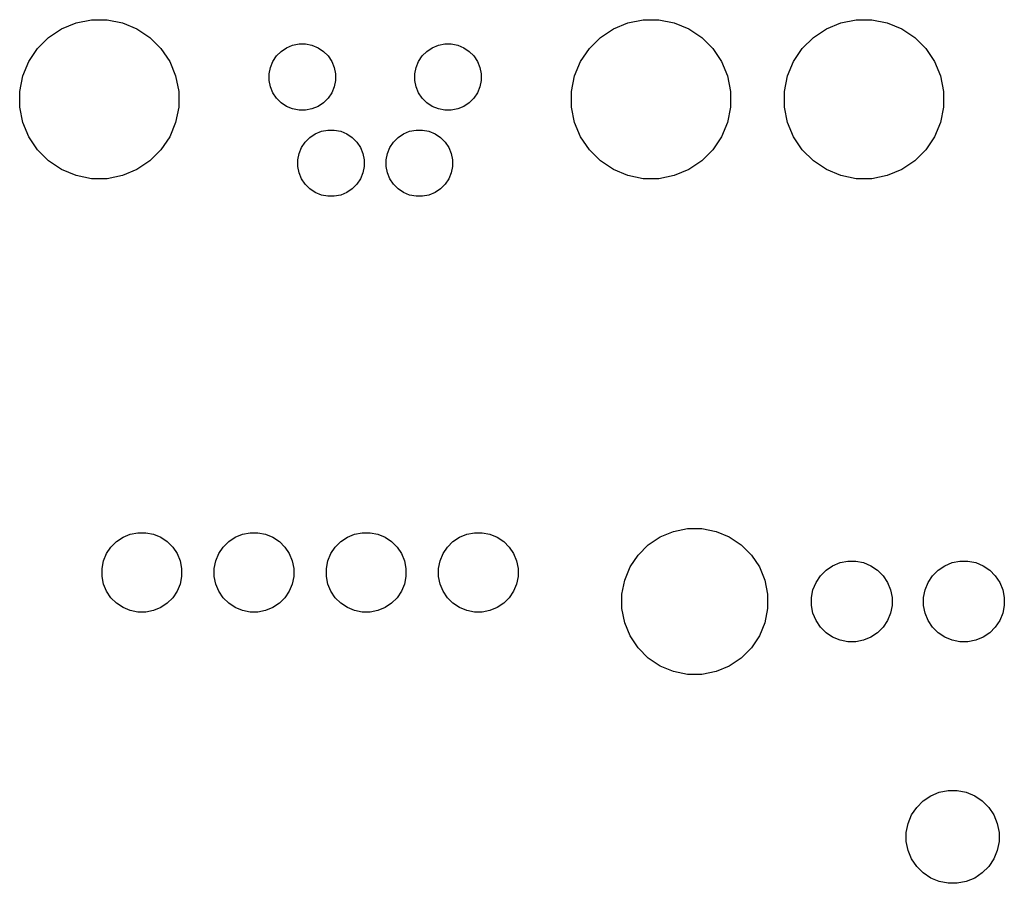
# Model space of a CAD drawing. Extents: x 3.23 to 7.1, y -3.45 to -0.97.
# Tile 2 of 9: x 3.23 to 4.11, y -1.74 to -0.97. Entities that reach past the tile are written whole.
import ezdxf

# ---------------------------------------------------------------- set-up
doc = ezdxf.new("R2010")
doc.units = 0
doc.header["$MEASUREMENT"] = 0
doc.layers.add('BLACK', color=7, linetype='CONTINUOUS')

msp = doc.modelspace()

# ---------------------------------------------------------------- linework, layer by layer
at = {"layer": 'BLACK', "linetype": 'CONTINUOUS'}
for p, q in [((3.27035, -0.97917), (3.28326, -0.97383)), ((3.28326, -0.97383), (3.29695, -0.9711)), ((3.29695, -0.9711), (3.31092, -0.9711)), ((3.31092, -0.9711), (3.32462, -0.97383)), ((3.32462, -0.97383), (3.33752, -0.97917)), ((3.76248, -0.97917), (3.77538, -0.97383)), ((3.77538, -0.97383), (3.78908, -0.9711)), ((3.78908, -0.9711), (3.80305, -0.9711)), ((3.80305, -0.9711), (3.81674, -0.97383)), ((3.81674, -0.97383), (3.82965, -0.97917)), ((3.95235, -0.97917), (3.96526, -0.97383)), ((3.96526, -0.97383), (3.97895, -0.9711)), ((3.97895, -0.9711), (3.99292, -0.9711)), ((3.99292, -0.9711), (4.00662, -0.97383)), ((4.00662, -0.97383), (4.01952, -0.97917)), ((3.25874, -0.98693), (3.27035, -0.97917)), ((3.33752, -0.97917), (3.34913, -0.98693)), ((3.75087, -0.98693), (3.76248, -0.97917)), ((3.82965, -0.97917), (3.84126, -0.98693)), ((3.94074, -0.98693), (3.95235, -0.97917)), ((4.01952, -0.97917), (4.03113, -0.98693)), ((3.24887, -0.99681), (3.25874, -0.98693)), ((3.34913, -0.98693), (3.35901, -0.99681)), ((3.74099, -0.99681), (3.75087, -0.98693)), ((3.84126, -0.98693), (3.85113, -0.99681)), ((3.93087, -0.99681), (3.94074, -0.98693)), ((4.03113, -0.98693), (4.04101, -0.99681)), ((3.24111, -1.00842), (3.24887, -0.99681)), ((3.35901, -0.99681), (3.36677, -1.00842)), ((3.46208, -1.00347), (3.4662, -0.99935)), ((3.4662, -0.99935), (3.47104, -0.99612)), ((3.47104, -0.99612), (3.47642, -0.99389)), ((3.47642, -0.99389), (3.48213, -0.99276)), ((3.48213, -0.99276), (3.48795, -0.99276)), ((3.48795, -0.99276), (3.49366, -0.99389)), ((3.49366, -0.99389), (3.49904, -0.99612)), ((3.49904, -0.99612), (3.50388, -0.99935)), ((3.50388, -0.99935), (3.508, -1.00347)), ((3.592, -1.00347), (3.59612, -0.99935)), ((3.59612, -0.99935), (3.60096, -0.99612)), ((3.60096, -0.99612), (3.60634, -0.99389)), ((3.60634, -0.99389), (3.61205, -0.99276)), ((3.61205, -0.99276), (3.61787, -0.99276)), ((3.61787, -0.99276), (3.62358, -0.99389)), ((3.62358, -0.99389), (3.62896, -0.99612)), ((3.62896, -0.99612), (3.6338, -0.99935)), ((3.6338, -0.99935), (3.63792, -1.00347)), ((3.73323, -1.00842), (3.74099, -0.99681)), ((3.85113, -0.99681), (3.85889, -1.00842)), ((3.92311, -1.00842), (3.93087, -0.99681)), ((4.04101, -0.99681), (4.04877, -1.00842)), ((3.23576, -1.02132), (3.24111, -1.00842)), ((3.36677, -1.00842), (3.37211, -1.02132)), ((3.45662, -1.01369), (3.45884, -1.00831)), ((3.45884, -1.00831), (3.46208, -1.00347)), ((3.508, -1.00347), (3.51123, -1.00831)), ((3.51123, -1.00831), (3.51346, -1.01369)), ((3.58654, -1.01369), (3.58877, -1.00831)), ((3.58877, -1.00831), (3.592, -1.00347)), ((3.63792, -1.00347), (3.64116, -1.00831)), ((3.64116, -1.00831), (3.64338, -1.01369)), ((3.72789, -1.02132), (3.73323, -1.00842)), ((3.85889, -1.00842), (3.86424, -1.02132)), ((3.91776, -1.02132), (3.92311, -1.00842)), ((4.04877, -1.00842), (4.05411, -1.02132)), ((3.45548, -1.0194), (3.45662, -1.01369)), ((3.51346, -1.01369), (3.5146, -1.0194)), ((3.5854, -1.0194), (3.58654, -1.01369)), ((3.64338, -1.01369), (3.64452, -1.0194)), ((3.23304, -1.03502), (3.23576, -1.02132)), ((3.37211, -1.02132), (3.37483, -1.03502)), ((3.45548, -1.02523), (3.45548, -1.0194)), ((3.45662, -1.03094), (3.45548, -1.02523)), ((3.5146, -1.02523), (3.51346, -1.03094)), ((3.5146, -1.0194), (3.5146, -1.02523)), ((3.5854, -1.02523), (3.5854, -1.0194)), ((3.58654, -1.03094), (3.5854, -1.02523)), ((3.64452, -1.02523), (3.64338, -1.03094)), ((3.64452, -1.0194), (3.64452, -1.02523)), ((3.72517, -1.03502), (3.72789, -1.02132)), ((3.86424, -1.02132), (3.86696, -1.03502)), ((3.91504, -1.03502), (3.91776, -1.02132)), ((4.05411, -1.02132), (4.05683, -1.03502)), ((3.23304, -1.04898), (3.23304, -1.03502)), ((3.37483, -1.03502), (3.37483, -1.04898)), ((3.45884, -1.03632), (3.45662, -1.03094)), ((3.51346, -1.03094), (3.51123, -1.03632)), ((3.58877, -1.03632), (3.58654, -1.03094)), ((3.64338, -1.03094), (3.64116, -1.03632)), ((3.72517, -1.04898), (3.72517, -1.03502)), ((3.86696, -1.03502), (3.86696, -1.04898)), ((3.91504, -1.04898), (3.91504, -1.03502)), ((4.05683, -1.03502), (4.05683, -1.04898)), ((3.46208, -1.04116), (3.45884, -1.03632)), ((3.4662, -1.04527), (3.46208, -1.04116)), ((3.508, -1.04116), (3.50388, -1.04527)), ((3.51123, -1.03632), (3.508, -1.04116)), ((3.592, -1.04116), (3.58877, -1.03632)), ((3.59612, -1.04527), (3.592, -1.04116)), ((3.63792, -1.04116), (3.6338, -1.04527)), ((3.64116, -1.03632), (3.63792, -1.04116)), ((3.23576, -1.06268), (3.23304, -1.04898)), ((3.37483, -1.04898), (3.37211, -1.06268)), ((3.47104, -1.04851), (3.4662, -1.04527)), ((3.47642, -1.05074), (3.47104, -1.04851)), ((3.48213, -1.05187), (3.47642, -1.05074)), ((3.48795, -1.05187), (3.48213, -1.05187)), ((3.49366, -1.05074), (3.48795, -1.05187)), ((3.49904, -1.04851), (3.49366, -1.05074)), ((3.50388, -1.04527), (3.49904, -1.04851)), ((3.60096, -1.04851), (3.59612, -1.04527)), ((3.60634, -1.05074), (3.60096, -1.04851)), ((3.61205, -1.05187), (3.60634, -1.05074)), ((3.61787, -1.05187), (3.61205, -1.05187)), ((3.62358, -1.05074), (3.61787, -1.05187)), ((3.62896, -1.04851), (3.62358, -1.05074)), ((3.6338, -1.04527), (3.62896, -1.04851)), ((3.72789, -1.06268), (3.72517, -1.04898)), ((3.86696, -1.04898), (3.86424, -1.06268)), ((3.91776, -1.06268), (3.91504, -1.04898)), ((4.05683, -1.04898), (4.05411, -1.06268)), ((3.24111, -1.07558), (3.23576, -1.06268)), ((3.37211, -1.06268), (3.36677, -1.07558)), ((3.49663, -1.07289), (3.50201, -1.07066)), ((3.50201, -1.07066), (3.50772, -1.06953)), ((3.50772, -1.06953), (3.51354, -1.06953)), ((3.51354, -1.06953), (3.51925, -1.07066)), ((3.51925, -1.07066), (3.52463, -1.07289)), ((3.57537, -1.07289), (3.58075, -1.07066)), ((3.58075, -1.07066), (3.58646, -1.06953)), ((3.58646, -1.06953), (3.59228, -1.06953)), ((3.59228, -1.06953), (3.59799, -1.07066)), ((3.59799, -1.07066), (3.60337, -1.07289)), ((3.73323, -1.07558), (3.72789, -1.06268)), ((3.86424, -1.06268), (3.85889, -1.07558)), ((3.92311, -1.07558), (3.91776, -1.06268)), ((4.05411, -1.06268), (4.04877, -1.07558)), ((3.24887, -1.08719), (3.24111, -1.07558)), ((3.36677, -1.07558), (3.35901, -1.08719)), ((3.48767, -1.08024), (3.49179, -1.07613)), ((3.49179, -1.07613), (3.49663, -1.07289)), ((3.52463, -1.07289), (3.52947, -1.07613)), ((3.52947, -1.07613), (3.53359, -1.08024)), ((3.56641, -1.08024), (3.57053, -1.07613)), ((3.57053, -1.07613), (3.57537, -1.07289)), ((3.60337, -1.07289), (3.60821, -1.07613)), ((3.60821, -1.07613), (3.61233, -1.08024)), ((3.74099, -1.08719), (3.73323, -1.07558)), ((3.85889, -1.07558), (3.85113, -1.08719)), ((3.93087, -1.08719), (3.92311, -1.07558)), ((4.04877, -1.07558), (4.04101, -1.08719)), ((3.25874, -1.09707), (3.24887, -1.08719)), ((3.35901, -1.08719), (3.34913, -1.09707)), ((3.48221, -1.09046), (3.48443, -1.08509)), ((3.48443, -1.08509), (3.48767, -1.08024)), ((3.53359, -1.08024), (3.53682, -1.08509)), ((3.53682, -1.08509), (3.53905, -1.09046)), ((3.56095, -1.09046), (3.56318, -1.08509)), ((3.56318, -1.08509), (3.56641, -1.08024)), ((3.61233, -1.08024), (3.61556, -1.08509)), ((3.61556, -1.08509), (3.61779, -1.09046)), ((3.75087, -1.09707), (3.74099, -1.08719)), ((3.85113, -1.08719), (3.84126, -1.09707)), ((3.94074, -1.09707), (3.93087, -1.08719)), ((4.04101, -1.08719), (4.03113, -1.09707)), ((3.27035, -1.10483), (3.25874, -1.09707)), ((3.34913, -1.09707), (3.33752, -1.10483)), ((3.48107, -1.09618), (3.48221, -1.09046)), ((3.48107, -1.102), (3.48107, -1.09618)), ((3.53905, -1.09046), (3.54019, -1.09618)), ((3.54019, -1.09618), (3.54019, -1.102)), ((3.55981, -1.09618), (3.56095, -1.09046)), ((3.55981, -1.102), (3.55981, -1.09618)), ((3.61779, -1.09046), (3.61893, -1.09618)), ((3.61893, -1.09618), (3.61893, -1.102)), ((3.76248, -1.10483), (3.75087, -1.09707)), ((3.84126, -1.09707), (3.82965, -1.10483)), ((3.95235, -1.10483), (3.94074, -1.09707)), ((4.03113, -1.09707), (4.01952, -1.10483)), ((3.28326, -1.11017), (3.27035, -1.10483)), ((3.33752, -1.10483), (3.32462, -1.11017)), ((3.48221, -1.10771), (3.48107, -1.102)), ((3.54019, -1.102), (3.53905, -1.10771)), ((3.56095, -1.10771), (3.55981, -1.102)), ((3.61893, -1.102), (3.61779, -1.10771)), ((3.77538, -1.11017), (3.76248, -1.10483)), ((3.82965, -1.10483), (3.81674, -1.11017)), ((3.96526, -1.11017), (3.95235, -1.10483)), ((4.01952, -1.10483), (4.00662, -1.11017)), ((3.29695, -1.1129), (3.28326, -1.11017)), ((3.31092, -1.1129), (3.29695, -1.1129)), ((3.32462, -1.11017), (3.31092, -1.1129)), ((3.48443, -1.11309), (3.48221, -1.10771)), ((3.48767, -1.11793), (3.48443, -1.11309)), ((3.53682, -1.11309), (3.53359, -1.11793)), ((3.53905, -1.10771), (3.53682, -1.11309)), ((3.56318, -1.11309), (3.56095, -1.10771)), ((3.56641, -1.11793), (3.56318, -1.11309)), ((3.61556, -1.11309), (3.61233, -1.11793)), ((3.61779, -1.10771), (3.61556, -1.11309)), ((3.78908, -1.1129), (3.77538, -1.11017)), ((3.80305, -1.1129), (3.78908, -1.1129)), ((3.81674, -1.11017), (3.80305, -1.1129)), ((3.97895, -1.1129), (3.96526, -1.11017)), ((3.99292, -1.1129), (3.97895, -1.1129)), ((4.00662, -1.11017), (3.99292, -1.1129)), ((3.49179, -1.12205), (3.48767, -1.11793)), ((3.49663, -1.12528), (3.49179, -1.12205)), ((3.52947, -1.12205), (3.52463, -1.12528)), ((3.53359, -1.11793), (3.52947, -1.12205)), ((3.57053, -1.12205), (3.56641, -1.11793)), ((3.57537, -1.12528), (3.57053, -1.12205)), ((3.60821, -1.12205), (3.60337, -1.12528)), ((3.61233, -1.11793), (3.60821, -1.12205)), ((3.50201, -1.12751), (3.49663, -1.12528)), ((3.50772, -1.12865), (3.50201, -1.12751)), ((3.51354, -1.12865), (3.50772, -1.12865)), ((3.51925, -1.12751), (3.51354, -1.12865)), ((3.52463, -1.12528), (3.51925, -1.12751)), ((3.58075, -1.12751), (3.57537, -1.12528)), ((3.58646, -1.12865), (3.58075, -1.12751)), ((3.59228, -1.12865), (3.58646, -1.12865)), ((3.59799, -1.12751), (3.59228, -1.12865)), ((3.60337, -1.12528), (3.59799, -1.12751)), ((3.3252, -1.43266), (3.33166, -1.42999)), ((3.33166, -1.42999), (3.33851, -1.42863)), ((3.33851, -1.42863), (3.34549, -1.42863)), ((3.34549, -1.42863), (3.35234, -1.42999)), ((3.35234, -1.42999), (3.3588, -1.43266)), ((3.4252, -1.43266), (3.43166, -1.42999)), ((3.43166, -1.42999), (3.43851, -1.42863)), ((3.43851, -1.42863), (3.44549, -1.42863)), ((3.44549, -1.42863), (3.45234, -1.42999)), ((3.45234, -1.42999), (3.4588, -1.43266)), ((3.5252, -1.43266), (3.53166, -1.42999)), ((3.53166, -1.42999), (3.53851, -1.42863)), ((3.53851, -1.42863), (3.54549, -1.42863)), ((3.54549, -1.42863), (3.55234, -1.42999)), ((3.55234, -1.42999), (3.5588, -1.43266)), ((3.6252, -1.43266), (3.63166, -1.42999)), ((3.63166, -1.42999), (3.63851, -1.42863)), ((3.63851, -1.42863), (3.64549, -1.42863)), ((3.64549, -1.42863), (3.65234, -1.42999)), ((3.65234, -1.42999), (3.6588, -1.43266)), ((3.80421, -1.4324), (3.81604, -1.42751)), ((3.81604, -1.42751), (3.8286, -1.42501)), ((3.8286, -1.42501), (3.8414, -1.42501)), ((3.8414, -1.42501), (3.85396, -1.42751)), ((3.85396, -1.42751), (3.86579, -1.4324)), ((3.31445, -1.44148), (3.31939, -1.43654)), ((3.31939, -1.43654), (3.3252, -1.43266)), ((3.3588, -1.43266), (3.36461, -1.43654)), ((3.36461, -1.43654), (3.36955, -1.44148)), ((3.41445, -1.44148), (3.41939, -1.43654)), ((3.41939, -1.43654), (3.4252, -1.43266)), ((3.4588, -1.43266), (3.46461, -1.43654)), ((3.46461, -1.43654), (3.46955, -1.44148)), ((3.51445, -1.44148), (3.51939, -1.43654)), ((3.51939, -1.43654), (3.5252, -1.43266)), ((3.5588, -1.43266), (3.56461, -1.43654)), ((3.56461, -1.43654), (3.56955, -1.44148)), ((3.61445, -1.44148), (3.61939, -1.43654)), ((3.61939, -1.43654), (3.6252, -1.43266)), ((3.6588, -1.43266), (3.66461, -1.43654)), ((3.66461, -1.43654), (3.66955, -1.44148)), ((3.78452, -1.44857), (3.79357, -1.43952)), ((3.79357, -1.43952), (3.80421, -1.4324)), ((3.86579, -1.4324), (3.87643, -1.43952)), ((3.87643, -1.43952), (3.88548, -1.44857)), ((3.3079, -1.45375), (3.31057, -1.44729)), ((3.31057, -1.44729), (3.31445, -1.44148)), ((3.36955, -1.44148), (3.37343, -1.44729)), ((3.37343, -1.44729), (3.3761, -1.45375)), ((3.4079, -1.45375), (3.41057, -1.44729)), ((3.41057, -1.44729), (3.41445, -1.44148)), ((3.46955, -1.44148), (3.47343, -1.44729)), ((3.47343, -1.44729), (3.4761, -1.45375)), ((3.5079, -1.45375), (3.51057, -1.44729)), ((3.51057, -1.44729), (3.51445, -1.44148)), ((3.56955, -1.44148), (3.57343, -1.44729)), ((3.57343, -1.44729), (3.5761, -1.45375)), ((3.6079, -1.45375), (3.61057, -1.44729)), ((3.61057, -1.44729), (3.61445, -1.44148)), ((3.66955, -1.44148), (3.67343, -1.44729)), ((3.67343, -1.44729), (3.6761, -1.45375)), ((3.7774, -1.45921), (3.78452, -1.44857)), ((3.88548, -1.44857), (3.8926, -1.45921)), ((3.30654, -1.4606), (3.3079, -1.45375)), ((3.3761, -1.45375), (3.37746, -1.4606)), ((3.40654, -1.4606), (3.4079, -1.45375)), ((3.4761, -1.45375), (3.47746, -1.4606)), ((3.50654, -1.4606), (3.5079, -1.45375)), ((3.5761, -1.45375), (3.57746, -1.4606)), ((3.60654, -1.4606), (3.6079, -1.45375)), ((3.6761, -1.45375), (3.67746, -1.4606)), ((3.95795, -1.4581), (3.9645, -1.45538)), ((3.9645, -1.45538), (3.97145, -1.454)), ((3.97145, -1.454), (3.97855, -1.454)), ((3.97855, -1.454), (3.9855, -1.45538)), ((3.9855, -1.45538), (3.99205, -1.4581)), ((4.05795, -1.4581), (4.0645, -1.45538)), ((4.0645, -1.45538), (4.07145, -1.454)), ((4.07145, -1.454), (4.07855, -1.454)), ((4.07855, -1.454), (4.0855, -1.45538)), ((4.0855, -1.45538), (4.09205, -1.4581)), ((3.30654, -1.46758), (3.30654, -1.4606)), ((3.37746, -1.4606), (3.37746, -1.46758)), ((3.40654, -1.46758), (3.40654, -1.4606)), ((3.47746, -1.4606), (3.47746, -1.46758)), ((3.50654, -1.46758), (3.50654, -1.4606)), ((3.57746, -1.4606), (3.57746, -1.46758)), ((3.60654, -1.46758), (3.60654, -1.4606)), ((3.67746, -1.4606), (3.67746, -1.46758)), ((3.77251, -1.47104), (3.7774, -1.45921)), ((3.8926, -1.45921), (3.89749, -1.47104)), ((3.94704, -1.46705), (3.95205, -1.46204)), ((3.95205, -1.46204), (3.95795, -1.4581)), ((3.99205, -1.4581), (3.99795, -1.46204)), ((3.99795, -1.46204), (4.00296, -1.46705)), ((4.04704, -1.46705), (4.05205, -1.46204)), ((4.05205, -1.46204), (4.05795, -1.4581)), ((4.09205, -1.4581), (4.09795, -1.46204)), ((4.09795, -1.46204), (4.10296, -1.46705)), ((3.3079, -1.47444), (3.30654, -1.46758)), ((3.31057, -1.48089), (3.3079, -1.47444)), ((3.3761, -1.47444), (3.37343, -1.48089)), ((3.37746, -1.46758), (3.3761, -1.47444)), ((3.4079, -1.47444), (3.40654, -1.46758)), ((3.41057, -1.48089), (3.4079, -1.47444)), ((3.4761, -1.47444), (3.47343, -1.48089)), ((3.47746, -1.46758), (3.4761, -1.47444)), ((3.5079, -1.47444), (3.50654, -1.46758)), ((3.51057, -1.48089), (3.5079, -1.47444)), ((3.5761, -1.47444), (3.57343, -1.48089)), ((3.57746, -1.46758), (3.5761, -1.47444)), ((3.6079, -1.47444), (3.60654, -1.46758)), ((3.61057, -1.48089), (3.6079, -1.47444)), ((3.6761, -1.47444), (3.67343, -1.48089)), ((3.67746, -1.46758), (3.6761, -1.47444)), ((3.77001, -1.4836), (3.77251, -1.47104)), ((3.89749, -1.47104), (3.89999, -1.4836)), ((3.94038, -1.4795), (3.9431, -1.47295)), ((3.9431, -1.47295), (3.94704, -1.46705)), ((4.00296, -1.46705), (4.0069, -1.47295)), ((4.0069, -1.47295), (4.00962, -1.4795)), ((4.04038, -1.4795), (4.0431, -1.47295)), ((4.0431, -1.47295), (4.04704, -1.46705)), ((4.10296, -1.46705), (4.1069, -1.47295)), ((4.1069, -1.47295), (4.10962, -1.4795)), ((3.31445, -1.4867), (3.31057, -1.48089)), ((3.37343, -1.48089), (3.36955, -1.4867)), ((3.41445, -1.4867), (3.41057, -1.48089)), ((3.47343, -1.48089), (3.46955, -1.4867)), ((3.51445, -1.4867), (3.51057, -1.48089)), ((3.57343, -1.48089), (3.56955, -1.4867)), ((3.61445, -1.4867), (3.61057, -1.48089)), ((3.67343, -1.48089), (3.66955, -1.4867)), ((3.77001, -1.4964), (3.77001, -1.4836)), ((3.89999, -1.4836), (3.89999, -1.4964)), ((3.939, -1.48645), (3.94038, -1.4795)), ((4.00962, -1.4795), (4.011, -1.48645)), ((4.039, -1.48645), (4.04038, -1.4795)), ((4.10962, -1.4795), (4.111, -1.48645)), ((3.31939, -1.49164), (3.31445, -1.4867)), ((3.3252, -1.49552), (3.31939, -1.49164)), ((3.36461, -1.49164), (3.3588, -1.49552)), ((3.36955, -1.4867), (3.36461, -1.49164)), ((3.41939, -1.49164), (3.41445, -1.4867)), ((3.4252, -1.49552), (3.41939, -1.49164)), ((3.46461, -1.49164), (3.4588, -1.49552)), ((3.46955, -1.4867), (3.46461, -1.49164)), ((3.51939, -1.49164), (3.51445, -1.4867)), ((3.5252, -1.49552), (3.51939, -1.49164)), ((3.56461, -1.49164), (3.5588, -1.49552)), ((3.56955, -1.4867), (3.56461, -1.49164)), ((3.61939, -1.49164), (3.61445, -1.4867)), ((3.6252, -1.49552), (3.61939, -1.49164)), ((3.66461, -1.49164), (3.6588, -1.49552)), ((3.66955, -1.4867), (3.66461, -1.49164)), ((3.939, -1.49355), (3.939, -1.48645)), ((4.011, -1.48645), (4.011, -1.49355)), ((4.039, -1.49355), (4.039, -1.48645)), ((4.111, -1.48645), (4.111, -1.49355)), ((3.33166, -1.49819), (3.3252, -1.49552)), ((3.33851, -1.49956), (3.33166, -1.49819)), ((3.34549, -1.49956), (3.33851, -1.49956)), ((3.35234, -1.49819), (3.34549, -1.49956)), ((3.3588, -1.49552), (3.35234, -1.49819)), ((3.43166, -1.49819), (3.4252, -1.49552)), ((3.43851, -1.49956), (3.43166, -1.49819)), ((3.44549, -1.49956), (3.43851, -1.49956)), ((3.45234, -1.49819), (3.44549, -1.49956)), ((3.4588, -1.49552), (3.45234, -1.49819)), ((3.53166, -1.49819), (3.5252, -1.49552)), ((3.53851, -1.49956), (3.53166, -1.49819)), ((3.54549, -1.49956), (3.53851, -1.49956)), ((3.55234, -1.49819), (3.54549, -1.49956)), ((3.5588, -1.49552), (3.55234, -1.49819)), ((3.63166, -1.49819), (3.6252, -1.49552)), ((3.63851, -1.49956), (3.63166, -1.49819)), ((3.64549, -1.49956), (3.63851, -1.49956)), ((3.65234, -1.49819), (3.64549, -1.49956)), ((3.6588, -1.49552), (3.65234, -1.49819)), ((3.77251, -1.50896), (3.77001, -1.4964)), ((3.89999, -1.4964), (3.89749, -1.50896)), ((3.94038, -1.5005), (3.939, -1.49355)), ((3.9431, -1.50705), (3.94038, -1.5005)), ((4.00962, -1.5005), (4.0069, -1.50705)), ((4.011, -1.49355), (4.00962, -1.5005)), ((4.04038, -1.5005), (4.039, -1.49355)), ((4.0431, -1.50705), (4.04038, -1.5005)), ((4.10962, -1.5005), (4.1069, -1.50705)), ((4.111, -1.49355), (4.10962, -1.5005)), ((3.7774, -1.52079), (3.77251, -1.50896)), ((3.89749, -1.50896), (3.8926, -1.52079)), ((3.94704, -1.51295), (3.9431, -1.50705)), ((4.0069, -1.50705), (4.00296, -1.51295)), ((4.04704, -1.51295), (4.0431, -1.50705)), ((4.1069, -1.50705), (4.10296, -1.51295)), ((3.95205, -1.51796), (3.94704, -1.51295)), ((3.95795, -1.5219), (3.95205, -1.51796)), ((3.99795, -1.51796), (3.99205, -1.5219)), ((4.00296, -1.51295), (3.99795, -1.51796)), ((4.05205, -1.51796), (4.04704, -1.51295)), ((4.05795, -1.5219), (4.05205, -1.51796)), ((4.09795, -1.51796), (4.09205, -1.5219)), ((4.10296, -1.51295), (4.09795, -1.51796)), ((3.78452, -1.53143), (3.7774, -1.52079)), ((3.8926, -1.52079), (3.88548, -1.53143)), ((3.9645, -1.52462), (3.95795, -1.5219)), ((3.97145, -1.526), (3.9645, -1.52462)), ((3.97855, -1.526), (3.97145, -1.526)), ((3.9855, -1.52462), (3.97855, -1.526)), ((3.99205, -1.5219), (3.9855, -1.52462)), ((4.0645, -1.52462), (4.05795, -1.5219)), ((4.07145, -1.526), (4.0645, -1.52462)), ((4.07855, -1.526), (4.07145, -1.526)), ((4.0855, -1.52462), (4.07855, -1.526)), ((4.09205, -1.5219), (4.0855, -1.52462)), ((3.79357, -1.54048), (3.78452, -1.53143)), ((3.88548, -1.53143), (3.87643, -1.54048)), ((3.80421, -1.5476), (3.79357, -1.54048)), ((3.87643, -1.54048), (3.86579, -1.5476)), ((3.81604, -1.55249), (3.80421, -1.5476)), ((3.8286, -1.55499), (3.81604, -1.55249)), ((3.85396, -1.55249), (3.8414, -1.55499)), ((3.86579, -1.5476), (3.85396, -1.55249)), ((3.8414, -1.55499), (3.8286, -1.55499)), ((4.05293, -1.66022), (4.06093, -1.65863)), ((4.06093, -1.65863), (4.06907, -1.65863)), ((4.06907, -1.65863), (4.07707, -1.66022)), ((4.03287, -1.67363), (4.03863, -1.66787)), ((4.03863, -1.66787), (4.0454, -1.66334)), ((4.0454, -1.66334), (4.05293, -1.66022)), ((4.07707, -1.66022), (4.0846, -1.66334)), ((4.0846, -1.66334), (4.09137, -1.66787)), ((4.09137, -1.66787), (4.09713, -1.67363)), ((4.02834, -1.6804), (4.03287, -1.67363)), ((4.09713, -1.67363), (4.10166, -1.6804)), ((4.02522, -1.68793), (4.02834, -1.6804)), ((4.10166, -1.6804), (4.10478, -1.68793)), ((4.02363, -1.69593), (4.02522, -1.68793)), ((4.10478, -1.68793), (4.10637, -1.69593)), ((4.02363, -1.70407), (4.02363, -1.69593)), ((4.10637, -1.69593), (4.10637, -1.70407)), ((4.02522, -1.71207), (4.02363, -1.70407)), ((4.10637, -1.70407), (4.10478, -1.71207)), ((4.02834, -1.7196), (4.02522, -1.71207)), ((4.03287, -1.72637), (4.02834, -1.7196)), ((4.10166, -1.7196), (4.09713, -1.72637)), ((4.10478, -1.71207), (4.10166, -1.7196)), ((4.03863, -1.73213), (4.03287, -1.72637)), ((4.09713, -1.72637), (4.09137, -1.73213)), ((4.0454, -1.73666), (4.03863, -1.73213)), ((4.05293, -1.73978), (4.0454, -1.73666)), ((4.0846, -1.73666), (4.07707, -1.73978)), ((4.09137, -1.73213), (4.0846, -1.73666)), ((4.06093, -1.74137), (4.05293, -1.73978)), ((4.06907, -1.74137), (4.06093, -1.74137)), ((4.07707, -1.73978), (4.06907, -1.74137))]:
    msp.add_line(p, q, dxfattribs=at)

doc.saveas('drawing.dxf')
